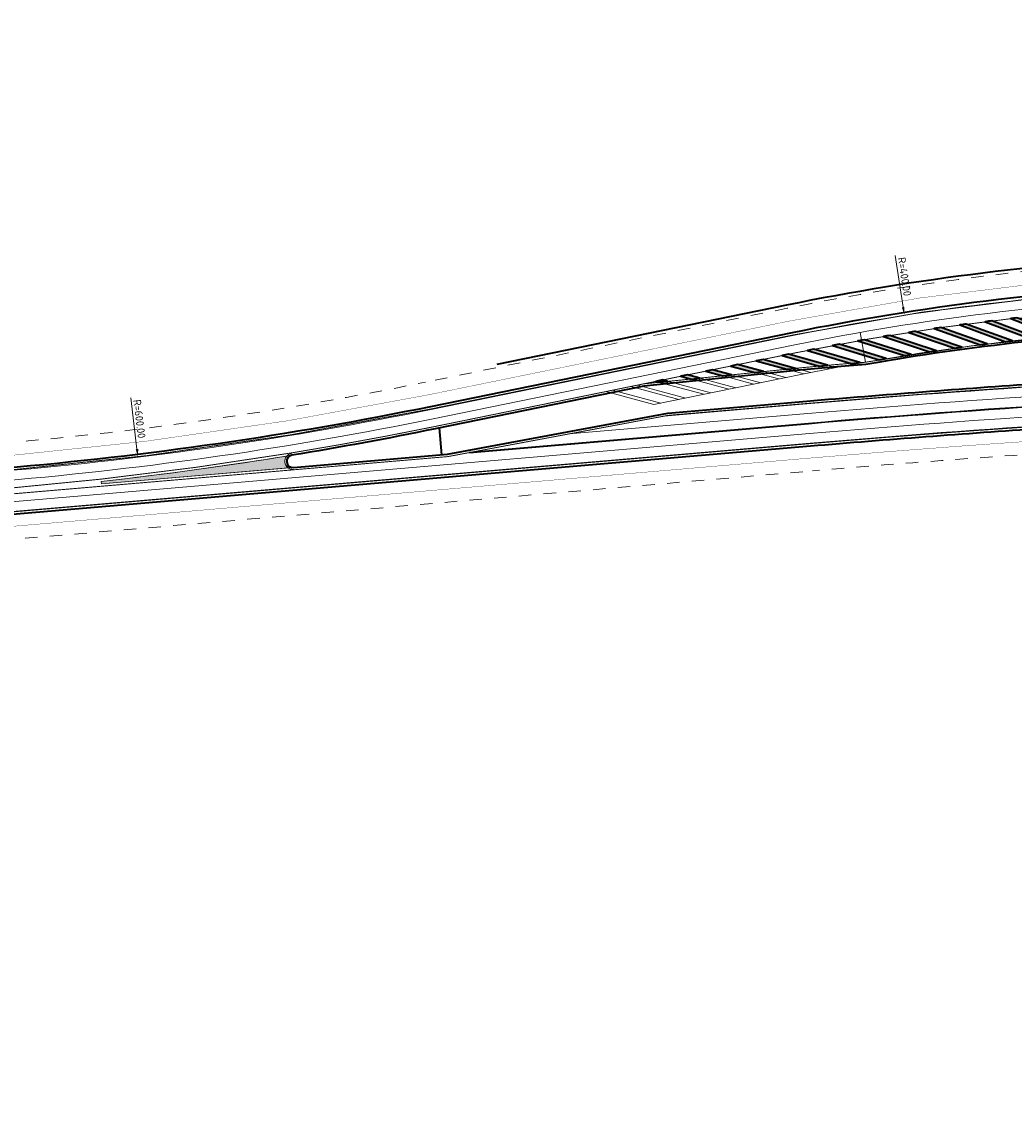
# Model space of a CAD drawing. Header units: metres. Extents: x 170926 to 172327, y 405849 to 407908.
# Tile 3 of 19: x 171086 to 171247, y 406492 to 406667. Entities that reach past the tile are written whole.
import ezdxf

# ---------------------------------------------------------------- set-up
doc = ezdxf.new("R2010")
doc.units = ezdxf.units.M
for name, pattern in [('VW-1-3_STREEP', [4, 1, -3]), ('VW-3-3_STREEP', [6, 3, -3]), ('XX-HIDDEN', [4, 2, -2])]:
    doc.linetypes.add(name, pattern=pattern)
doc.layers.get('Defpoints').update_dxf_attribs({"color": 211, "lineweight": 25})
for name, color, linetype, lineweight in [('N-WE-KW-KUNSTWERK_GELUIDSWERING-G', 7, 'KW-SCHERM', 35), ('N-WE-VH-KANTVERHARDING-G', 210, 'Continuous', 35), ('N-WE-VH-VERHARDING_HALFVERHARDING-G', 34, 'XX-HIDDEN', 35), ('N-WE-VW-MARKERING_LANGS_STREEP_13_015-G', 7, 'VW-1-3_STREEP', 13), ('N-WE-VW-MARKERING_LANGS_STREEP_33_15-G', 7, 'VW-3-3_STREEP', 13), ('N-WE-VW-MARKERING_LANGS_STREEP_DOORGETROKKEN_15-G', 7, 'Continuous', 13), ('N-WE-VW-MARKERING_PUNTSTUK-G', 7, 'Continuous', 13), ('N-WE-VW-MARKERING_PUNTSTUK-V-500', 7, 'Continuous', 18), ('N-WE-VW-MARKERING_VERDRIJFSTREEP-G', 7, 'Continuous', 35), ('N-WE-VW-MARKERING_VERDRIJFSTREEP-V-500', 7, 'Continuous', 18), ('X-XX-AL-M-500', 7, 'Continuous', 18)]:
    doc.layers.add(name, color=color, linetype=linetype, lineweight=lineweight)
doc.layers.add('N-WE-VW-OBSTAKELVRIJEZONE-G', color=140, linetype='XX-HIDDEN', lineweight=18, plot=False)
doc.layers.add('X-XX-AL-HULPLIJN-G', color=7, linetype='Continuous', lineweight=18, plot=False)
doc.styles.add('NLCS-ISO-M500-T25', font='NLCS-ISO.ttf', dxfattribs={"height": 1.25})
doc.linetypes.add('KW-SCHERM', pattern='A,8,-2,[18,Afdeling.shx,S=1,R=0,X=0,Y=0],-2', length=12)
doc.dimstyles.new('NLCS-M500-T25-PIJL_L2_H1', dxfattribs={"dimscale": 0.5, "dimtxt": 2.5, "dimasz": 2.5, "dimexe": 2, "dimexo": 2, "dimgap": 0.7, "dimtad": 1, "dimzin": 0, "dimdsep": 46, "dimtxsty": 'NLCS-ISO-M500-T25', "dimcen": 0, "dimdle": 2, "dimclrd": 256, "dimclre": 256, "dimclrt": 256, "dimadec": 1, "dimazin": 0, "dimtfac": 1, "dimtdec": 3, "dimtofl": 0, "dimtmove": 0, "dimatfit": 3, "dimfxl": 2, "dimfxlon": 1, "dimtfillclr": 256, "dimtolj": 1, "dimtzin": 0, "dimlwd": -1, "dimlwe": -1, "dimarcsym": 0})

# ---------------------------------------------------------------- blocks, each defined once
blk = doc.blocks.new('*D1771')
at = {"layer": 'Defpoints', "color": 0, "transparency": 16777216}
for p in [(171228.8937406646, 406620.0203228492), (171290.9554880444, 406224.8642277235)]:
    blk.add_point(p, dxfattribs=at)
at = {"layer": 'X-XX-AL-M-500', "transparency": 16777216}
blk.add_line((171227.3887432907, 406629.6028581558), (171228.6997977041, 406621.2551856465), dxfattribs=at)
blk.add_solid([(171228.9056081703, 406621.2875094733), (171228.4939872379, 406621.2228618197), (171228.8937406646, 406620.0203228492)], dxfattribs=at)
at = {"layer": 'X-XX-AL-M-500', "transparency": 16777216, "insert": (171228.9104919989, 406626.197728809), "char_height": 1.25, "attachment_point": 5, "rotation": 278.9257492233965, "style": 'NLCS-ISO-M500-T25'}
blk.add_mtext('\\A1;R=400.00', dxfattribs=at)
blk = doc.blocks.new('*D1772')
at = {"layer": 'Defpoints', "color": 0, "transparency": 16777216}
for p in [(171032.3549473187, 407192.6835036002), (171105.1888974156, 406597.1205634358)]:
    blk.add_point(p, dxfattribs=at)
at = {"layer": 'X-XX-AL-M-500', "transparency": 16777216}
blk.add_line((171104.0265889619, 406606.6247553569), (171105.0371600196, 406598.3613195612), dxfattribs=at)
blk.add_solid([(171105.2439527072, 406598.3866091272), (171104.830367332, 406598.3360299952), (171105.1888974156, 406597.1205634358)], dxfattribs=at)
at = {"layer": 'X-XX-AL-M-500', "transparency": 16777216, "insert": (171105.4237955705, 406603.2317706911), "char_height": 1.25, "attachment_point": 5, "rotation": 276.9723254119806, "style": 'NLCS-ISO-M500-T25'}
blk.add_mtext('\\A1;R=600.00', dxfattribs=at)

msp = doc.modelspace()

# ---------------------------------------------------------------- hatches: boundary and pattern name
at = {"layer": 'N-WE-VW-MARKERING_PUNTSTUK-V-500'}
h = msp.add_hatch(color=256, dxfattribs=at)
h.dxf.hatch_style = 1
edge = h.paths.add_edge_path()
edge.add_arc((171032.3549473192, 407192.6835036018), 603.2749999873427, 276.3694843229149, 279.23899562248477, ccw=False)
edge.add_line((171099.2820565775, 406593.1324318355), (171099.3213081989, 406592.7343956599))
edge.add_line((171099.3213081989, 406592.7343956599), (171129.4512684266, 406595.3144453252))
edge.add_arc((171130.193583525, 406596.3816699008), 1.300000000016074, 138.9935624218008, 235.1792011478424, ccw=False)
at = {"layer": 'N-WE-VW-MARKERING_VERDRIJFSTREEP-V-500'}
h = msp.add_hatch(color=256, dxfattribs=at)
h.dxf.hatch_style = 1
edge = h.paths.add_edge_path()
edge.add_line((171247.2080620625, 406619.5126987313), (171246.9658212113, 406619.5201781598))
edge.add_arc((171290.9554832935, 406224.8642699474), 397.0999575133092, 96.36012557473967, 96.49033841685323)
edge.add_line((171246.0690236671, 406619.4191862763), (171253.4004465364, 406616.5680301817))
edge.add_arc((171290.9554880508, 406224.8642277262), 393.5000000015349, 95.31422525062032, 95.4765574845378, ccw=False)
edge.add_line((171254.510383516, 406616.6728600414), (171247.2080620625, 406619.5126987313))
h = msp.add_hatch(color=256, dxfattribs=at)
h.dxf.hatch_style = 1
edge = h.paths.add_edge_path()
edge.add_arc((171290.9554880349, 406224.8642277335), 397.0999999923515, 98.13376202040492, 98.28914923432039)
edge.add_line((171233.7060573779, 406617.8157675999), (171241.1233652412, 406615.1961499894))
edge.add_arc((171290.9554880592, 406224.8642277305), 393.4999999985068, 97.11303607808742, 97.27536831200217, ccw=False)
edge.add_line((171242.2294646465, 406615.3357691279), (171234.7719584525, 406617.9695838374))
h = msp.add_hatch(color=256, dxfattribs=at)
h.dxf.hatch_style = 1
edge = h.paths.add_edge_path()
edge.add_arc((171290.9554880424, 406224.8642277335), 397.0999999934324, 97.53415841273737, 97.68954562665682)
edge.add_line((171237.8213775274, 406618.3933579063), (171245.2108652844, 406615.6962626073))
edge.add_arc((171290.9554880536, 406224.8642277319), 393.4999999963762, 96.51343246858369, 96.67576470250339, ccw=False)
edge.add_line((171246.3183652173, 406615.8242989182), (171238.8888299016, 406618.5360112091))
h = msp.add_hatch(color=256, dxfattribs=at)
h.dxf.hatch_style = 1
edge = h.paths.add_edge_path()
edge.add_arc((171290.9554880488, 406224.864227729), 397.0999999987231, 96.93455480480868, 97.08994201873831)
edge.add_line((171241.9425167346, 406618.9278503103), (171249.3000704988, 406616.1548181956))
edge.add_line((171249.3000704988, 406616.1548181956), (171250.4121542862, 406616.2700121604))
edge.add_line((171250.4121542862, 406616.2700121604), (171243.0114035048, 406619.0593250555))
h = msp.add_hatch(color=256, dxfattribs=at)
h.dxf.hatch_style = 1
edge = h.paths.add_edge_path()
edge.add_line((171222.4600622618, 406616.0122644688), (171221.3995147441, 406615.8250653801))
edge.add_line((171221.3995147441, 406615.8250653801), (171228.8953972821, 406613.4395680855))
edge.add_arc((171290.9554880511, 406224.8642277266), 393.5000000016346, 98.91184690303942, 99.0741791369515, ccw=False)
edge.add_line((171229.9965689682, 406613.6138388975), (171222.4600622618, 406616.0122644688))
h = msp.add_hatch(color=256, dxfattribs=at)
h.dxf.hatch_style = 1
edge = h.paths.add_edge_path()
edge.add_arc((171290.955488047, 406224.8642277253), 397.1000000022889, 99.332969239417, 99.488356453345)
edge.add_line((171225.4946763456, 406616.5315510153), (171232.9651845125, 406614.0677409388))
edge.add_arc((171290.955488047, 406224.8642277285), 393.4999999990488, 98.31224329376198, 98.47457552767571, ccw=False)
edge.add_line((171234.0681196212, 406614.2304785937), (171226.557124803, 406616.7076413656))
h = msp.add_hatch(color=256, dxfattribs=at)
h.dxf.hatch_style = 1
edge = h.paths.add_edge_path()
edge.add_arc((171290.9554880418, 406224.8642277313), 397.0999999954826, 98.73336563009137, 98.88875284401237)
edge.add_line((171229.597006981, 406617.1951426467), (171237.0413226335, 406614.6532896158))
edge.add_arc((171290.9554880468, 406224.8642277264), 393.5000000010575, 97.712639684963, 97.87497191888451, ccw=False)
edge.add_line((171238.1459003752, 406614.8044762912), (171230.6612400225, 406617.3601049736))
h = msp.add_hatch(color=256, dxfattribs=at)
h.dxf.hatch_style = 1
edge = h.paths.add_edge_path()
edge.add_arc((171290.955488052, 406224.8642277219), 397.1000000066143, 101.1317800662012, 101.2871672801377)
edge.add_line((171213.2324917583, 406614.2837262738), (171220.2928832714, 406612.1985077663))
edge.add_line((171220.2928832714, 406612.1985077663), (171221.6811978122, 406612.3098330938))
edge.add_line((171221.6811978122, 406612.3098330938), (171214.2888891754, 406614.4930801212))
h = msp.add_hatch(color=256, dxfattribs=at)
h.dxf.hatch_style = 1
edge = h.paths.add_edge_path()
edge.add_arc((171290.955488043, 406224.8642277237), 397.1000000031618, 100.5321764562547, 100.6875636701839)
edge.add_line((171217.311970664, 406615.0757631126), (171224.8290303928, 406612.7698755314))
edge.add_line((171224.8290303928, 406612.7698755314), (171225.9316943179, 406612.9546247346))
edge.add_line((171225.9316943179, 406612.9546247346), (171218.3705010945, 406615.2740504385))
h = msp.add_hatch(color=256, dxfattribs=at)
h.dxf.hatch_style = 1
h.paths.add_polyline_path([(171206.0725650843, 406612.8246901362), (171204.9862898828, 406612.6026795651), (171209.9446948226, 406611.2504178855), (171211.3266924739, 406611.391778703)])
h = msp.add_hatch(color=256, dxfattribs=at)
h.dxf.hatch_style = 1
h.paths.add_polyline_path([(171210.2115565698, 406613.6706082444), (171209.1472664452, 406613.4530909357), (171215.1286443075, 406611.7543968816), (171216.5039582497, 406611.8835843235)])
h = msp.add_hatch(color=256, dxfattribs=at)
h.dxf.hatch_style = 1
h.paths.add_polyline_path([(171197.9366477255, 406611.1618889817), (171196.8412570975, 406610.9380154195), (171199.6156433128, 406610.1938870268), (171201.012865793, 406610.336805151)])
h = msp.add_hatch(color=256, dxfattribs=at)
h.dxf.hatch_style = 1
h.paths.add_polyline_path([(171201.9712465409, 406611.9864715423), (171200.8758559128, 406611.76259798), (171204.761964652, 406610.7202903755), (171206.1591871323, 406610.8632084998)])
h = msp.add_hatch(color=256, dxfattribs=at)
h.dxf.hatch_style = 1
h.paths.add_polyline_path([(171189.8674500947, 406609.5127238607), (171188.7720594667, 406609.2888502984), (171189.3230006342, 406609.1410803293), (171190.7202231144, 406609.2839984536)])
h = msp.add_hatch(color=256, dxfattribs=at)
h.dxf.hatch_style = 1
h.paths.add_polyline_path([(171193.9020489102, 406610.3373064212), (171192.806658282, 406610.113432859), (171194.4693219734, 406609.667483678), (171195.8665444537, 406609.8104018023)])

# ---------------------------------------------------------------- linework, layer by layer
at = {"layer": 'N-WE-KW-KUNSTWERK_GELUIDSWERING-G', "transparency": 33554687, "flags": 128}
msp.add_lwpolyline([(171377.415727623, 406639.9858747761, -0.1943659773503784), (171369.9149878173, 406636.5727552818), (171323.147738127, 406634.5562795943), (171299.2992479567, 406630.5252106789), (171273.5124379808, 406629.4133540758, 0.03964847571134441), (171209.8738723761, 406621.5883475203), (171163.1283174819, 406612.0345923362)], format="xyb", dxfattribs=at)
at = {"layer": 'N-WE-VH-KANTVERHARDING-G'}
for points in [[(171379.70399879, 406629.4378157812), (171355.5970451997, 406631.4011773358), (171323.6267493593, 406630.022705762), (171299.7782591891, 406625.9916368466), (171273.7084394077, 406624.867577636, 0.03964847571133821), (171210.7849580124, 406617.1304979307), (171152.4230186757, 406605.2026112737, -0.02905295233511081), (171083.5140349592, 406595.2448972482), (170926.5753944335, 406581.80613119)], [(171392.5879802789, 406622.7366016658), (171274.0207493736, 406617.6243074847, 0.03288753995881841), (171222.6666611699, 406612.0126511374), (171217.3439669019, 406611.5858381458), (171212.020365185, 406611.0857759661), (171186.8293806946, 406608.5090580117), (171153.1538895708, 406601.6265341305, -0.009744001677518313), (171130.0316727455, 406597.3684753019)], [(171130.278901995, 406595.3853161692), (171155.1727540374, 406597.5169942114), (171190.7343216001, 406604.1753308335), (171213.1215580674, 406606.0923656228, -0.004675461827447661), (171250.5444650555, 406608.9446850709), (171268.2233585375, 406611.8256156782), (171285.9428657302, 406614.5503308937, -0.001468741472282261), (171297.7415092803, 406615.0937833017), (171395.8550930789, 406619.3241722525)], [(170927.2152829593, 406574.3334782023), (171213.7401169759, 406598.868801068, -0.004675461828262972), (171251.0278306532, 406601.7108162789), (171268.8426529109, 406601.0433849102), (171286.6351195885, 406600.2170344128, -0.001470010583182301), (171298.3596676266, 406600.7571037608), (171385.0624813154, 406604.4954915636, -0.3787811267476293), (171400.5035309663, 406591.9814989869, -0.03840481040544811), (171401.8637031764, 406576.7026230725), (171402.3596431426, 406535.4350996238)]]:
    msp.add_lwpolyline(points, format="xyb", dxfattribs=at)
msp.add_lwpolyline([(171153.8213591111, 406601.7629501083), (171154.1921338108, 406597.4330230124)], dxfattribs=at)
msp.add_arc((171130.1935835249, 406596.3816699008), 1, 99.31782212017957, 274.894338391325, dxfattribs=at)
at = {"layer": 'N-WE-VH-VERHARDING_HALFVERHARDING-G', "const_width": 0.05, "flags": 128}
for points in [[(171315.2563951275, 406628.6078793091), (171299.5729686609, 406627.9345970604), (171273.6244387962, 406626.8157675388, 0.03964847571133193), (171210.3944927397, 406619.0410048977), (171152.032553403, 406607.1131182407, -0.02905295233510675), (171083.3476639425, 406597.187787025), (170926.4090234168, 406583.7490209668)], [(170927.3816539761, 406572.3905884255), (171213.9064879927, 406596.9259112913, -0.004662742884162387), (171251.0564345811, 406599.7583765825), (171268.7609145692, 406599.0950791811), (171286.637641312, 406598.2648153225, -0.001481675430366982), (171298.4436682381, 406598.8089138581), (171392.5353925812, 406602.8658912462)]]:
    msp.add_lwpolyline(points, format="xyb", dxfattribs=at)
at = {"layer": 'N-WE-VW-MARKERING_LANGS_STREEP_13_015-G', "ltscale": 2, "const_width": 0.15, "flags": 128}
msp.add_lwpolyline([(171158.6807582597, 406597.7922955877), (171213.4308375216, 406602.4805833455, -0.01058333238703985), (171298.0505884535, 406607.9254435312), (171382.2586173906, 406611.5562630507)], format="xyb", dxfattribs=at)
at = {"layer": 'N-WE-VW-MARKERING_LANGS_STREEP_33_15-G', "ltscale": 2, "const_width": 0.15, "flags": 128}
msp.add_lwpolyline([(171398.1518250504, 406645.0635089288, -0.4107233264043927), (171383.4465425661, 406629.2238355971), (171299.8177381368, 406625.6179906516), (171273.7245933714, 406624.4929257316, 0.03964847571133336), (171210.8600474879, 406616.7630927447), (171152.4981081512, 406604.8352060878, -0.02905295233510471), (171083.5460293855, 406594.8712645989), (170926.6073888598, 406581.4324985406)], format="xyb", dxfattribs=at)
at = {"layer": 'N-WE-VW-MARKERING_LANGS_STREEP_33_15-G', "ltscale": 2, "flags": 128}
msp.add_lwpolyline([(170927.183288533, 406574.7071108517, 0.15, 0.15, 0), (171213.7081225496, 406599.2424337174, 0.15, 0.15, -0.004677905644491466), (171251.0223355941, 406602.0862852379, 0.15, 0.15, 0), (171268.8583718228, 406601.4180590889, 0.15, 0.15, 0), (171286.6346398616, 406600.5924609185, 0.15, 0.15, -0.001467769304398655), (171298.3435136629, 406601.1317556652, 0.15, 0.15, 0), (171322.1142783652, 406602.1566859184, 0.15, 0.15, 0), (171385.0463273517, 406604.870143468, 0.15, 0.15, -0.3407843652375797), (171400.396387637, 406594.0548186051, 0, 0, 0)], format="xyseb", dxfattribs=at)
at = {"layer": 'N-WE-VW-MARKERING_LANGS_STREEP_DOORGETROKKEN_15-G', "const_width": 0.15, "flags": 128}
for points in [[(170926.9358649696, 406577.5965366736), (171155.2233836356, 406597.144957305), (171190.7849511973, 406603.8032939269), (171213.1535524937, 406605.7187329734, -0.004677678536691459), (171250.5872180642, 406608.5717055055), (171268.2820134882, 406611.4552274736), (171285.9806402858, 406614.1767319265, -0.001466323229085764), (171297.757663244, 406614.7191313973), (171395.8712470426, 406618.949520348, 0.04915268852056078), (171398.8567902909, 406619.3742592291, 0.7268478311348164), (171399.05074344, 406621.9828034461, 0.1081858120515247), (171392.5718263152, 406623.1112535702), (171278.5205779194, 406618.1936761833)], [(171283.280704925, 406618.3989198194), (171246.9658212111, 406619.5201781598, 0.02265295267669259), (171211.4407394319, 406613.9218259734), (171186.7726157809, 406608.8802083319)], [(171278.5205779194, 406618.1936761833), (171274.0045954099, 406617.9989593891, 0.0328762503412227), (171222.619001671, 406612.3850331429), (171217.3114431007, 406611.9594338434), (171211.9837499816, 406611.4589873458), (171186.7726157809, 406608.8802083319), (171153.0788000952, 406601.9939393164, -0.0097440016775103), (171129.9709562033, 406597.7385273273)], [(171129.9682483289, 406597.7380830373, -0.01930234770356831), (171083.7934529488, 406591.9818387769), (170926.8548124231, 406578.5430727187)]]:
    msp.add_lwpolyline(points, format="xyb", dxfattribs=at)
at = {"layer": 'N-WE-VW-MARKERING_PUNTSTUK-G', "flags": 128}
msp.add_lwpolyline([(171129.2125569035, 406597.234656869, -0.01252125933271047), (171099.2820565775, 406593.1324318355), (171099.3213081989, 406592.7343956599), (171129.4512684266, 406595.3144453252, -0.446199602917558)], format="xyb", close=True, dxfattribs=at)
at = {"layer": 'N-WE-VW-MARKERING_VERDRIJFSTREEP-G', "flags": 128}
for points in [[(171247.2080620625, 406619.5126987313), (171246.9658212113, 406619.5201781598, 0.0005681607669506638), (171246.0690236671, 406619.4191862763), (171253.4004465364, 406616.5680301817, -0.0007083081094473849), (171254.510383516, 406616.6728600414)], [(171234.7719584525, 406617.9695838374, 0.0006780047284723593), (171233.7060573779, 406617.8157675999), (171241.1233652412, 406615.1961499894, -0.0007083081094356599), (171242.2294646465, 406615.3357691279)], [(171238.8888299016, 406618.5360112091, 0.0006780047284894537), (171237.8213775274, 406618.3933579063), (171245.2108652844, 406615.6962626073, -0.0007083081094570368), (171246.3183652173, 406615.8242989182)], [(171243.0114035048, 406619.0593250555, 0.0006780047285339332), (171241.9425167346, 406618.9278503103), (171249.3000704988, 406616.1548181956), (171250.4121542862, 406616.2700121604)], [(171222.4600622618, 406616.0122644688), (171221.3995147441, 406615.8250653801), (171228.8953972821, 406613.4395680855, -0.0007083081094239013), (171229.9965689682, 406613.6138388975)], [(171226.557124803, 406616.7076413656, 0.0006780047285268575), (171225.4946763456, 406616.5315510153), (171232.9651845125, 406614.0677409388, -0.0007083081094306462), (171234.0681196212, 406614.2304785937)], [(171230.6612400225, 406617.3601049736, 0.0006780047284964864), (171229.597006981, 406617.1951426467), (171237.0413226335, 406614.6532896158, -0.0007083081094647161), (171238.1459003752, 406614.8044762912)], [(171214.2888891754, 406614.4930801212, 0.0006780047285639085), (171213.2324917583, 406614.2837262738), (171220.2928832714, 406612.1985077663), (171221.6811978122, 406612.3098330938)], [(171218.3705010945, 406615.2740504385, 0.0006780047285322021), (171217.311970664, 406615.0757631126), (171224.8290303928, 406612.7698755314), (171225.9316943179, 406612.9546247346)]]:
    msp.add_lwpolyline(points, format="xyb", close=True, dxfattribs=at)
for points in [[(171206.0725650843, 406612.8246901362), (171204.9862898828, 406612.6026795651), (171209.9446948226, 406611.2504178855), (171211.3266924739, 406611.391778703)], [(171210.2115565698, 406613.6706082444), (171209.1472664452, 406613.4530909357), (171215.1286443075, 406611.7543968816), (171216.5039582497, 406611.8835843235)], [(171197.9366477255, 406611.1618889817), (171196.8412570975, 406610.9380154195), (171199.6156433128, 406610.1938870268), (171201.012865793, 406610.336805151)], [(171201.9712465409, 406611.9864715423), (171200.8758559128, 406611.76259798), (171204.761964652, 406610.7202903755), (171206.1591871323, 406610.8632084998)], [(171189.8674500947, 406609.5127238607), (171188.7720594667, 406609.2888502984), (171189.3230006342, 406609.1410803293), (171190.7202231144, 406609.2839984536)], [(171193.9020489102, 406610.3373064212), (171192.806658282, 406610.113432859), (171194.4693219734, 406609.667483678), (171195.8665444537, 406609.8104018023)]]:
    msp.add_lwpolyline(points, close=True, dxfattribs=at)
at = {"layer": 'N-WE-VW-OBSTAKELVRIJEZONE-G'}
for points in [[(171379.9026446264, 406633.4850471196), (171355.6744922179, 406635.4582795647), (171323.200376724, 406634.0580846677), (171299.3518865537, 406630.0270157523), (171273.5339765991, 406628.9138182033, 0.03964847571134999), (171209.9739916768, 406621.098473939), (171151.6120523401, 406609.170587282, -0.02905295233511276), (171083.1684951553, 406599.2801298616), (170926.2298546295, 406585.8413638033)], [(170927.5608227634, 406570.298245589), (171214.08565678, 406594.8335684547, -0.004649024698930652), (171251.0872944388, 406597.655747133), (171268.6728886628, 406596.9969037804), (171286.6404079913, 406596.1624231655, -0.001494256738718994), (171298.5341304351, 406596.7108631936), (171391.2602365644, 406600.7089588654)]]:
    msp.add_lwpolyline(points, format="xyb", dxfattribs=at)
at = {"layer": 'X-XX-AL-HULPLIJN-G'}
for points in [[(171413.8436305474, 406630.459405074), (171273.7278241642, 406624.4179953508, 0.03964847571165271), (171210.875065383, 406616.6896117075), (171152.5131260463, 406604.7617250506, -0.0290529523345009), (171083.5524282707, 406594.7965380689), (170926.613787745, 406581.3577720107)], [(171431.8469906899, 406629.684220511), (171273.7945938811, 406622.869434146, 0.03964847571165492), (171211.1854352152, 406615.1710036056), (171152.8234958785, 406603.2431169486, -0.02905295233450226), (171083.6846718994, 406593.2521897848), (170926.7460313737, 406579.8134237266)], [(171283.280704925, 406618.3989198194), (171274.0045954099, 406617.9989593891, 0.03964847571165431), (171212.161598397, 406610.3947361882), (171188.4779003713, 406605.5543133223)], [(171190.0440852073, 406603.6645785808), (171213.1599513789, 406605.6440064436, -0.01058333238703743), (171297.913818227, 406611.0974963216), (171382.1218471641, 406614.7283158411)], [(171174.732854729, 406600.7977947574), (171213.2921950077, 406604.0996581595, -0.01058333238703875), (171297.9805879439, 406609.5489351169), (171382.188616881, 406613.1797546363)], [(171158.6743593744, 406597.8670221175), (171213.4244386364, 406602.5553098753, -0.01058333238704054), (171298.0473576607, 406608.0003739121), (171382.2553865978, 406611.6311934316)], [(171158.6807582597, 406597.7922955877), (171213.4308375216, 406602.4805833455, -0.01058333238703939), (171298.0505884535, 406607.9254435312), (171367.2725412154, 406610.9101045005)], [(171158.6871571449, 406597.7175690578), (171213.4372364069, 406602.4058568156, -0.01058333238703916), (171298.0538192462, 406607.8505131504), (171382.2618481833, 406611.4813326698)], [(170927.0446460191, 406576.3261856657), (171213.5694800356, 406600.8615085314, -0.01058333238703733), (171298.1205889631, 406606.3019519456), (171382.3286179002, 406609.9327714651)], [(170927.1768896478, 406574.7818373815), (171213.7017236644, 406599.3171602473, -0.01058333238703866), (171298.1873586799, 406604.7533907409), (171382.3953876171, 406608.3842102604)], [(171130.0316727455, 406597.3684753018, -0.01286526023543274), (171099.2820565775, 406593.1324318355, -0.01286526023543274)]]:
    msp.add_lwpolyline(points, format="xyb", dxfattribs=at)
for points in [[(171246.0690236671, 406619.4191862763), (171253.3971551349, 406616.5693101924)], [(171233.7060573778, 406617.8157675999), (171241.120035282, 406615.1973260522)], [(171234.7719584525, 406617.9695838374), (171242.2294646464, 406615.3357691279)], [(171237.8213775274, 406618.3933579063), (171245.207547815, 406615.6974734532)], [(171238.8888299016, 406618.5360112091), (171246.3183652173, 406615.8242989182)], [(171241.9425167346, 406618.9278503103), (171249.3000704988, 406616.1548181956)], [(171243.0114035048, 406619.0593250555), (171250.4121542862, 406616.2700121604)], [(171222.619001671, 406612.3850331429), (171221.7723933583, 406617.1859579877)], [(171222.4600622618, 406616.0122644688), (171229.9965689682, 406613.6138388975)], [(171225.4946763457, 406616.5315510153), (171232.9618306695, 406614.0688470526)], [(171226.557124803, 406616.7076413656), (171234.0681196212, 406614.2304785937)], [(171229.597006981, 406617.1951426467), (171237.0379805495, 406614.6544307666)], [(171230.6612400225, 406617.3601049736), (171238.1459003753, 406614.8044762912)], [(171213.2324917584, 406614.2837262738), (171220.7732706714, 406612.056629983)], [(171214.2888891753, 406614.4930801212), (171221.8739408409, 406612.2529083)], [(171217.311970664, 406615.0757631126), (171224.8290303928, 406612.7698755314)], [(171218.3705010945, 406615.2740504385), (171225.9316943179, 406612.9546247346)], [(171221.3995147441, 406615.8250653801), (171228.8920320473, 406613.4406390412)], [(171204.9862898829, 406612.6026795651), (171212.6852528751, 406610.5030098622)], [(171206.0725650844, 406612.8246901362), (171213.7815741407, 406610.7222806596)], [(171209.1472664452, 406613.4530909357), (171216.7251970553, 406611.3009805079)], [(171210.2115565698, 406613.6706082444), (171217.8237529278, 406611.5087664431)], [(171196.8412570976, 406610.9380154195), (171204.6162956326, 406608.8526435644)], [(171197.9366477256, 406611.1618889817), (171205.7116862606, 406609.0765171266)], [(171200.8758559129, 406611.76259798), (171208.650894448, 406609.6772261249)], [(171201.9712465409, 406611.9864715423), (171209.746285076, 406609.9010996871)], [(171188.7720594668, 406609.2888502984), (171196.5470980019, 406607.2034784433)], [(171189.8674500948, 406609.5127238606), (171197.6424886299, 406607.4273520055)], [(171192.8066582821, 406610.113432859), (171200.5816968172, 406608.0280610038)], [(171193.9020489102, 406610.3373064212), (171201.6770874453, 406608.251934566)], [(171180.7028618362, 406607.6396851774), (171188.4779003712, 406605.5543133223)], [(171181.7982524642, 406607.8635587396), (171189.5732909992, 406605.7781868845)], [(171184.7374606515, 406608.4642677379), (171192.5124991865, 406606.3788958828)], [(171185.8328512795, 406608.6881413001), (171193.6078898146, 406606.602769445)], [(171099.3213081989, 406592.7343956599), (171130.278901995, 406595.3853161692)]]:
    msp.add_lwpolyline(points, dxfattribs=at)
at = {"layer": 'X-XX-AL-HULPLIJN-G', "flags": 128}
msp.add_lwpolyline([(171099.2820565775, 406593.1324318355), (171099.3213081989, 406592.7343956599)], dxfattribs=at)
at = {"layer": 'X-XX-AL-HULPLIJN-G'}
msp.add_arc((171130.1935835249, 406596.3816699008), 1.3, 99.31782212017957, 274.894338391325, dxfattribs=at)

# ---------------------------------------------------------------- dimensions: what is measured, and where the dimension line sits
at = {"layer": 'X-XX-AL-M-500'}
dim = msp.add_radius_dim(center=(171032.3549473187, 407192.6835036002), mpoint=(171105.1888974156, 406597.1205634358), dimstyle='NLCS-M500-T25-PIJL_L2_H1', override={"dimpost": 'R=<>'}, dxfattribs=at)
dim.commit()
dim.dimension.update_dxf_attribs({"geometry": '*D1772', "text_midpoint": (171104.4560057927, 406603.1134155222), "dimtype": 164})
dim = msp.add_radius_dim(center=(171290.9554880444, 406224.8642277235), mpoint=(171228.8937406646, 406620.0203228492), dimstyle='NLCS-M500-T25-PIJL_L2_H1', override={"dimpost": 'R=<>'}, dxfattribs=at)
dim.commit()
dim.dimension.update_dxf_attribs({"geometry": '*D1771', "text_midpoint": (171228.9104919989, 406626.197728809)})

doc.saveas('drawing.dxf')
